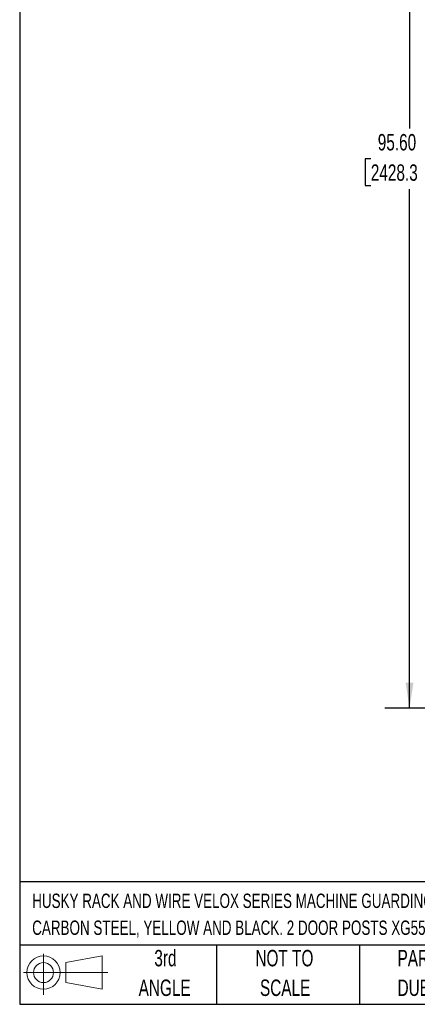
# Model space of a CAD drawing. Header units: inches. Extents: x 0.2 to 10.8, y 0.2 to 8.2.
# Tile 1 of 57: x 0.2 to 2.3, y 0.2 to 5.2. Entities that reach past the tile are written whole.
import ezdxf

# ---------------------------------------------------------------- set-up
doc = ezdxf.new("R2010")
doc.units = ezdxf.units.IN
doc.header["$MEASUREMENT"] = 0
doc.layers.add('DIMENSIONS', color=140, linetype='Continuous', lineweight=25)
doc.layers.add('TEXT', color=140, linetype='Continuous', lineweight=25)
doc.styles.add('SLDTEXTSTYLE0', font='TXT', dxfattribs={"width": 0.7})
doc.dimstyles.new('SLDDIMSTYLE1', dxfattribs={"dimtxt": 0.084961, "dimasz": 0.13, "dimexe": 0, "dimexo": 0.0625, "dimgap": 0.02124, "dimtad": 0, "dimtih": 1, "dimtoh": 1, "dimlfac": 24, "dimrnd": 1e-09, "dimzin": 4, "dimdsep": 46, "dimtxsty": 'SLDTEXTSTYLE0', "dimsah": 1, "dimcen": 0.09, "dimadec": 0, "dimazin": 1, "dimtfac": 1, "dimtofl": 0, "dimtmove": 0, "dimatfit": 3, "dimfxl": 0, "dimfrac": 2, "dimtolj": 1, "dimtzin": 12, "dimarcsym": 0})

# ---------------------------------------------------------------- blocks, each defined once
blk = doc.blocks.new('Block11')
at = {"color": 7, "linetype": 'Continuous', "lineweight": 18}
for p, q in [((0.1019, 0.2091), (0.1019, 0)), ((0.2157, 0.1641), (0.4006, 0.1981)), ((0.2157, 0.0628), (0.2157, 0.1641)), ((0.4006, 0.1981), (0.4006, 0.0288)), ((0, 0.1135), (0.4281, 0.1135)), ((0.2157, 0.0628), (0.4006, 0.0288))]:
    blk.add_line(p, q, dxfattribs=at)
for radius in [0.0846, 0.0506]:
    blk.add_circle((0.1019, 0.1135), radius, dxfattribs=at)
blk = doc.blocks.new('Block12')
at = {"color": 7, "linetype": 'Continuous'}
blk.add_blockref('Block11', (0, 0), dxfattribs=at)
blk = doc.blocks.new('_D_1')
at = {"layer": 'DIMENSIONS'}
for p, q in [((3.1634, 5.7362), (2.106, 5.7362)), ((2.231, 5.7362), (2.231, 4.6949)), ((2.0341, 4.5409), (2.0055, 4.5409)), ((2.0055, 4.5409), (2.0055, 4.4058)), ((2.4279, 4.5409), (2.4564, 4.5409)), ((2.4564, 4.5409), (2.4564, 4.4058)), ((2.0055, 4.4058), (2.0341, 4.4058)), ((2.4564, 4.4058), (2.4279, 4.4058)), ((2.231, 1.7528), (2.231, 4.3868)), ((2.948, 1.7528), (2.106, 1.7528))]:
    blk.add_line(p, q, dxfattribs=at)
for points in [[(2.231, 5.7362), (2.211, 5.6062), (2.251, 5.6062)], [(2.231, 1.7528), (2.251, 1.8828), (2.211, 1.8828)]]:
    blk.add_solid(points, dxfattribs=at)
at = {"layer": 'DIMENSIONS', "char_height": 0.08333, "attachment_point": 1, "style": 'SLDTEXTSTYLE0'}
for s, insert in [('95.60', (2.0694, 4.6673)), ('2428.3', (2.0341, 4.5133))]:
    blk.add_mtext(s, dxfattribs=dict(at, insert=insert))

msp = doc.modelspace()

# ---------------------------------------------------------------- linework, layer by layer
at = {"layer": 'TEXT'}
for p, q in [((0.25, 8.25), (0.25, 0.25)), ((10.75, 0.87111), (0.25, 0.87111)), ((10.75, 0.55), (0.25, 0.55)), ((1.25, 0.55), (1.25, 0.25)), ((1.97684, 0.55), (1.97684, 0.25)), ((0.25, 0.25), (10.75, 0.25))]:
    msp.add_line(p, q, dxfattribs=at)

# ---------------------------------------------------------------- block references
msp.add_blockref('Block12', (0.26921, 0.2974), dxfattribs=at)

# ---------------------------------------------------------------- texts
at = {"layer": 'TEXT', "style": 'SLDTEXTSTYLE0'}
for s, insert, char_height, attachment_point in [('HUSKY RACK AND WIRE VELOX SERIES MACHINE GUARDING DOOR, RIGHT SWING OUT, 48 X 96IN, 2 X 2IN GRID,', (0.31361, 0.81182), 0.0729167, 1), ('CARBON STEEL, YELLOW AND BLACK. 2 DOOR POSTS XG5508D AND MOUNTING HARDWARE INCLUDED.', (0.31361, 0.67523), 0.0729167, 1), ('3rd', (0.99065, 0.52614), 0.083333, 2), ('NOT TO', (1.59511, 0.52614), 0.083333, 2), ('PART DIMENSIONS MAY DIFFER SLIGHTLY', (2.17005, 0.52614), 0.0833333, 1), ('ANGLE', (0.98681, 0.37566), 0.083333, 2), ('SCALE', (1.5989, 0.37566), 0.083333, 2), ("DUE TO MANUFACTURER'S VARIANCES", (2.17005, 0.37566), 0.0833333, 1)]:
    msp.add_mtext(s, dxfattribs=dict(at, insert=insert, char_height=char_height, attachment_point=attachment_point))

# ---------------------------------------------------------------- dimensions: what is measured, and where the dimension line sits
at = {"layer": 'DIMENSIONS'}
dim = msp.add_linear_dim(base=(2.23097, 1.75276), p1=(3.21341, 5.73616), p2=(2.99799, 1.75276), angle=90, dimstyle='SLDDIMSTYLE1', dxfattribs=at)
dim.commit()
dim.dimension.update_dxf_attribs({"geometry": '_D_1', "text_midpoint": (2.23097, 4.54088), "dimtype": 160})

doc.saveas('drawing.dxf')
